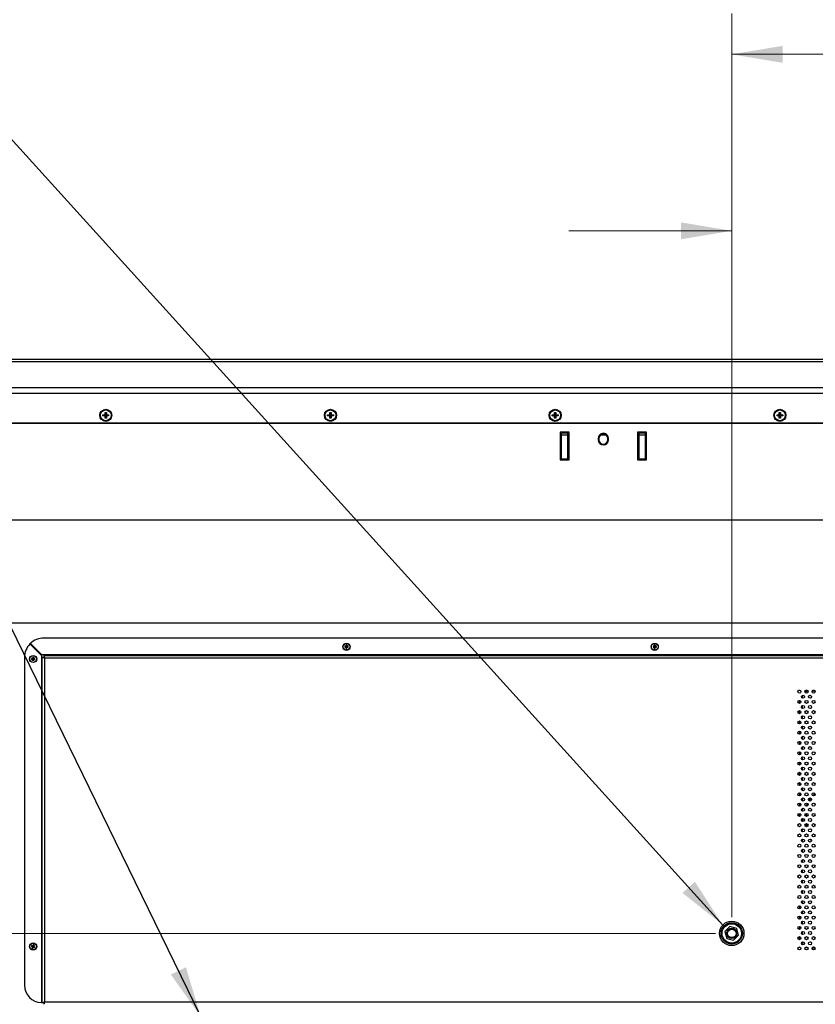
# Model space of a CAD drawing. Header units: millimetres. Extents: x 0 to 844, y -2 to 552.
# Tile 62 of 151: x 587 to 649, y 255 to 331. Entities that reach past the tile are written whole.
import ezdxf

# ---------------------------------------------------------------- set-up
doc = ezdxf.new("R2010")
doc.units = ezdxf.units.MM
doc.styles.add('SLDTEXTSTYLE0', font='GOTHIC.TTF', dxfattribs={"width": 0.913})
doc.styles.get("Standard").update_dxf_attribs({"font": 'GOTHIC.TTF'})
doc.dimstyles.new('SLDDIMSTYLE3', dxfattribs={"dimtxt": 0.18, "dimasz": 3.9624, "dimexe": 0, "dimexo": 0.0625, "dimgap": 0, "dimtad": 0, "dimtih": 1, "dimtoh": 1, "dimdec": 0, "dimrnd": 1e-09, "dimzin": 0, "dimdsep": 46, "dimtxsty": 'STANDARD', "dimsah": 1, "dimcen": 0.09, "dimadec": 0, "dimazin": 0, "dimtfac": 3.9624, "dimtdec": 0, "dimtofl": 0, "dimtmove": 0, "dimatfit": 3, "dimfxl": 1, "dimfrac": 2, "dimtolj": 1, "dimtzin": 0, "dimarcsym": 0})
doc.dimstyles.new('SLDDIMSTYLE4', dxfattribs={"dimtxt": 3.5, "dimasz": 3.9624, "dimexe": 0, "dimexo": 0.0625, "dimgap": 0.875, "dimtad": 0, "dimtih": 1, "dimtoh": 1, "dimdec": 1, "dimlfac": 10, "dimrnd": 1e-09, "dimzin": 4, "dimdsep": 46, "dimtxsty": 'SLDTEXTSTYLE0', "dimsah": 1, "dimcen": 0.09, "dimadec": 0, "dimazin": 1, "dimtfac": 1, "dimtdec": 1, "dimtmove": 0, "dimatfit": 0, "dimfxl": 1, "dimfrac": 2, "dimtolj": 1, "dimtzin": 12, "dimarcsym": 0})
doc.dimstyles.new('SLDDIMSTYLE6', dxfattribs={"dimtxt": 3.5, "dimasz": 3.9624, "dimexe": 0, "dimexo": 0.0625, "dimgap": 0.875, "dimtad": 0, "dimtih": 1, "dimtoh": 1, "dimdec": 1, "dimlfac": 10, "dimrnd": 1e-09, "dimzin": 4, "dimdsep": 46, "dimtxsty": 'SLDTEXTSTYLE0', "dimsah": 1, "dimcen": 0.09, "dimadec": 0, "dimazin": 1, "dimtfac": 1, "dimtdec": 1, "dimtofl": 0, "dimtmove": 0, "dimatfit": 3, "dimfxl": 1, "dimfrac": 2, "dimtolj": 1, "dimtzin": 12, "dimarcsym": 0})

# ---------------------------------------------------------------- blocks, each defined once
blk = doc.blocks.new('_D_10')
at = {"color": 7, "linetype": 'Continuous', "lineweight": 0}
for p, q in [((651.226, 320.093), (650.16, 320.093)), ((650.16, 320.093), (650.16, 314.536)), ((662.864, 320.093), (663.93, 320.093)), ((663.93, 320.093), (663.93, 314.536)), ((642.346, 261.595), (642.346, 318.227)), ((642.346, 315.052), (629.646, 315.052)), ((650.16, 314.536), (651.226, 314.536)), ((663.93, 314.536), (662.864, 314.536)), ((672.346, 315.052), (685.046, 315.052))]:
    blk.add_line(p, q, dxfattribs=at)
at = {"color": 7, "linetype": 'Continuous', "lineweight": 18}
for points in [[(642.346, 315.052), (638.384, 315.712), (638.384, 314.391)], [(672.346, 315.052), (676.308, 314.391), (676.308, 315.712)]]:
    blk.add_solid(points, dxfattribs=at)
at = {"color": 7, "linetype": 'Continuous', "lineweight": 18, "char_height": 3.5, "attachment_point": 1, "style": 'SLDTEXTSTYLE0'}
for s, insert in [('11.81', (651.226, 319.007)), ('300.0', (651.226, 313.771))]:
    blk.add_mtext(s, dxfattribs=dict(at, insert=insert))
blk = doc.blocks.new('_D_11')
at = {"color": 7, "linetype": 'Continuous', "lineweight": 0}
for p, q in [((545.882, 260.325), (545.882, 273.025)), ((641.076, 260.325), (542.707, 260.325)), ((541.357, 255.433), (540.29, 255.433)), ((540.29, 255.433), (540.29, 249.877)), ((550.408, 255.433), (551.475, 255.433)), ((551.475, 255.433), (551.475, 249.877)), ((540.29, 249.877), (541.357, 249.877)), ((551.475, 249.877), (550.408, 249.877)), ((545.882, 240.325), (545.882, 227.625))]:
    blk.add_line(p, q, dxfattribs=at)
at = {"color": 7, "linetype": 'Continuous', "lineweight": 18}
for points in [[(545.882, 260.325), (546.543, 264.288), (545.222, 264.288)], [(545.882, 240.325), (545.222, 236.363), (546.543, 236.363)]]:
    blk.add_solid(points, dxfattribs=at)
at = {"color": 7, "linetype": 'Continuous', "lineweight": 18, "char_height": 3.5, "attachment_point": 1, "style": 'SLDTEXTSTYLE0'}
for s, insert in [('7.87', (541.357, 254.348)), ('200.0', (540.064, 249.111))]:
    blk.add_mtext(s, dxfattribs=dict(at, insert=insert))
blk = doc.blocks.new('_D_17')
at = {"color": 7, "linetype": 'Continuous', "lineweight": 0}
for p, q in [((666.837, 333.841), (665.771, 333.841)), ((665.771, 333.841), (665.771, 328.285)), ((678.475, 333.841), (679.541, 333.841)), ((679.541, 333.841), (679.541, 328.285)), ((642.346, 261.595), (642.346, 331.975)), ((702.346, 261.595), (702.346, 331.975)), ((642.346, 328.8), (662.701, 328.8)), ((665.771, 328.285), (666.837, 328.285)), ((679.541, 328.285), (678.475, 328.285)), ((702.346, 328.8), (682.611, 328.8))]:
    blk.add_line(p, q, dxfattribs=at)
at = {"color": 7, "linetype": 'Continuous', "lineweight": 18}
for points in [[(642.346, 328.8), (646.308, 328.14), (646.308, 329.46)], [(702.346, 328.8), (698.384, 329.46), (698.384, 328.14)]]:
    blk.add_solid(points, dxfattribs=at)
at = {"color": 7, "linetype": 'Continuous', "lineweight": 18, "char_height": 3.5, "attachment_point": 1, "style": 'SLDTEXTSTYLE0'}
for s, insert in [('23.62', (666.837, 332.756)), ('600.0', (666.837, 327.519))]:
    blk.add_mtext(s, dxfattribs=dict(at, insert=insert))
blk = doc.blocks.new('_D_18')
at = {"color": 7, "linetype": 'Continuous', "lineweight": 0}
for p, q in [((641.076, 260.325), (526.72, 260.325)), ((529.895, 260.325), (529.895, 245.05)), ((524.077, 244.339), (523.01, 244.339)), ((523.01, 244.339), (523.01, 238.782)), ((535.714, 244.339), (536.78, 244.339)), ((536.78, 244.339), (536.78, 238.782)), ((523.01, 238.782), (524.077, 238.782)), ((536.78, 238.782), (535.714, 238.782)), ((529.895, 220.325), (529.895, 233.546)), ((641.076, 220.325), (526.72, 220.325))]:
    blk.add_line(p, q, dxfattribs=at)
at = {"color": 7, "linetype": 'Continuous', "lineweight": 18}
for points in [[(529.895, 260.325), (529.235, 256.363), (530.556, 256.363)], [(529.895, 220.325), (530.556, 224.288), (529.235, 224.288)]]:
    blk.add_solid(points, dxfattribs=at)
at = {"color": 7, "linetype": 'Continuous', "lineweight": 18, "char_height": 3.5, "attachment_point": 1, "style": 'SLDTEXTSTYLE0'}
for s, insert in [('15.75', (524.077, 243.253)), ('400.0', (524.077, 238.016))]:
    blk.add_mtext(s, dxfattribs=dict(at, insert=insert))
blk = doc.blocks.new('_D_20')
at = {"color": 7, "linetype": 'Continuous', "lineweight": 0}
for p, q in [((588.646, 253.659), (588.646, 140.69)), ((756.046, 253.659), (756.046, 140.69)), ((666.158, 148.906), (665.092, 148.906)), ((665.092, 148.906), (665.092, 143.349)), ((677.796, 148.906), (678.862, 148.906)), ((678.862, 148.906), (678.862, 143.349)), ((588.646, 143.865), (662.022, 143.865)), ((756.046, 143.865), (681.932, 143.865)), ((665.092, 143.349), (666.158, 143.349)), ((678.862, 143.349), (677.796, 143.349))]:
    blk.add_line(p, q, dxfattribs=at)
at = {"color": 7, "linetype": 'Continuous', "lineweight": 18}
for points in [[(588.646, 143.865), (592.608, 143.204), (592.608, 144.525)], [(756.046, 143.865), (752.084, 144.525), (752.084, 143.204)]]:
    blk.add_solid(points, dxfattribs=at)
at = {"color": 7, "linetype": 'Continuous', "lineweight": 18, "char_height": 3.5, "attachment_point": 1, "style": 'SLDTEXTSTYLE0'}
for s, insert in [('65.91', (666.158, 147.82)), ('1674.0', (664.865, 142.583))]:
    blk.add_mtext(s, dxfattribs=dict(at, insert=insert))

msp = doc.modelspace()

# ---------------------------------------------------------------- linework, layer by layer
at = {"color": 7, "linetype": 'Continuous', "lineweight": 25}
for p, q in [((784.967, 305.03), (559.725, 305.03)), ((784.781, 304.844), (559.911, 304.844)), ((782.765, 302.828), (561.927, 302.828)), ((782.316, 302.379), (562.376, 302.379)), ((593.373, 300.728), (593.548, 300.728)), ((593.373, 300.632), (593.373, 300.728)), ((593.373, 300.728), (593.572, 300.704)), ((593.373, 300.632), (593.572, 300.656)), ((593.548, 300.903), (593.644, 300.903)), ((593.548, 300.728), (593.548, 300.903)), ((593.548, 300.903), (593.572, 300.704)), ((593.548, 300.728), (593.572, 300.704)), ((593.572, 300.656), (593.548, 300.632)), ((593.548, 300.457), (593.572, 300.656)), ((593.572, 300.704), (593.62, 300.704)), ((593.572, 300.656), (593.572, 300.704)), ((593.62, 300.656), (593.572, 300.656)), ((593.644, 300.903), (593.62, 300.704)), ((593.62, 300.704), (593.644, 300.728)), ((593.819, 300.728), (593.62, 300.704)), ((593.62, 300.704), (593.62, 300.656)), ((593.819, 300.632), (593.62, 300.656)), ((593.644, 300.632), (593.62, 300.656)), ((593.644, 300.457), (593.62, 300.656)), ((593.644, 300.903), (593.644, 300.728)), ((593.644, 300.728), (593.819, 300.728)), ((593.819, 300.728), (593.819, 300.632)), ((610.873, 300.728), (611.048, 300.728)), ((610.873, 300.632), (610.873, 300.728)), ((610.873, 300.728), (611.072, 300.704)), ((610.873, 300.632), (611.072, 300.656)), ((611.048, 300.903), (611.144, 300.903)), ((611.048, 300.728), (611.048, 300.903)), ((611.048, 300.903), (611.072, 300.704)), ((611.048, 300.728), (611.072, 300.704)), ((611.072, 300.656), (611.048, 300.632)), ((611.048, 300.457), (611.072, 300.656)), ((611.072, 300.656), (611.072, 300.704)), ((611.072, 300.704), (611.12, 300.704)), ((611.12, 300.656), (611.072, 300.656)), ((611.144, 300.903), (611.12, 300.704)), ((611.12, 300.704), (611.144, 300.728)), ((611.319, 300.728), (611.12, 300.704)), ((611.12, 300.704), (611.12, 300.656)), ((611.319, 300.632), (611.12, 300.656)), ((611.144, 300.632), (611.12, 300.656)), ((611.144, 300.457), (611.12, 300.656)), ((611.144, 300.903), (611.144, 300.728)), ((611.144, 300.728), (611.319, 300.728)), ((611.319, 300.728), (611.319, 300.632)), ((628.373, 300.728), (628.548, 300.728)), ((628.373, 300.632), (628.373, 300.728)), ((628.373, 300.728), (628.572, 300.704)), ((628.373, 300.632), (628.572, 300.656)), ((628.548, 300.903), (628.644, 300.903)), ((628.548, 300.728), (628.548, 300.903)), ((628.548, 300.903), (628.572, 300.704)), ((628.548, 300.728), (628.572, 300.704)), ((628.572, 300.656), (628.548, 300.632)), ((628.548, 300.457), (628.572, 300.656)), ((628.572, 300.656), (628.572, 300.704)), ((628.572, 300.704), (628.62, 300.704)), ((628.62, 300.656), (628.572, 300.656)), ((628.644, 300.903), (628.62, 300.704)), ((628.62, 300.704), (628.644, 300.728)), ((628.819, 300.728), (628.62, 300.704)), ((628.62, 300.704), (628.62, 300.656)), ((628.819, 300.632), (628.62, 300.656)), ((628.644, 300.632), (628.62, 300.656)), ((628.644, 300.457), (628.62, 300.656)), ((628.644, 300.903), (628.644, 300.728)), ((628.644, 300.728), (628.819, 300.728)), ((628.819, 300.728), (628.819, 300.632)), ((645.873, 300.728), (646.048, 300.728)), ((645.873, 300.632), (645.873, 300.728)), ((645.873, 300.728), (646.072, 300.704)), ((645.873, 300.632), (646.072, 300.656)), ((646.048, 300.903), (646.144, 300.903)), ((646.048, 300.728), (646.048, 300.903)), ((646.048, 300.903), (646.072, 300.704)), ((646.048, 300.728), (646.072, 300.704)), ((646.048, 300.457), (646.072, 300.656)), ((646.072, 300.656), (646.048, 300.632)), ((646.072, 300.704), (646.12, 300.704)), ((646.072, 300.656), (646.072, 300.704)), ((646.12, 300.656), (646.072, 300.656)), ((646.144, 300.903), (646.12, 300.704)), ((646.12, 300.704), (646.144, 300.728)), ((646.319, 300.728), (646.12, 300.704)), ((646.12, 300.704), (646.12, 300.656)), ((646.144, 300.632), (646.12, 300.656)), ((646.319, 300.632), (646.12, 300.656)), ((646.144, 300.457), (646.12, 300.656)), ((646.144, 300.903), (646.144, 300.728)), ((646.144, 300.728), (646.319, 300.728)), ((646.319, 300.728), (646.319, 300.632)), ((779.992, 300.056), (564.7, 300.056)), ((779.967, 300.03), (564.725, 300.03)), ((593.548, 300.632), (593.373, 300.632)), ((593.548, 300.457), (593.548, 300.632)), ((593.644, 300.457), (593.548, 300.457)), ((593.644, 300.632), (593.644, 300.457)), ((593.819, 300.632), (593.644, 300.632)), ((611.048, 300.632), (610.873, 300.632)), ((611.048, 300.457), (611.048, 300.632)), ((611.144, 300.457), (611.048, 300.457)), ((611.144, 300.632), (611.144, 300.457)), ((611.319, 300.632), (611.144, 300.632)), ((628.548, 300.632), (628.373, 300.632)), ((628.548, 300.457), (628.548, 300.632)), ((628.644, 300.457), (628.548, 300.457)), ((628.644, 300.632), (628.644, 300.457)), ((628.819, 300.632), (628.644, 300.632)), ((646.048, 300.632), (645.873, 300.632)), ((646.048, 300.457), (646.048, 300.632)), ((646.144, 300.457), (646.048, 300.457)), ((646.144, 300.632), (646.144, 300.457)), ((646.319, 300.632), (646.144, 300.632)), ((629.674, 299.355), (628.974, 299.355)), ((628.974, 299.355), (628.974, 297.205)), ((629.08, 299.28), (629.065, 299.18)), ((629.065, 299.18), (629.065, 297.28)), ((629.592, 299.126), (629.065, 299.126)), ((629.577, 299.28), (629.08, 299.28)), ((629.592, 299.18), (629.577, 299.28)), ((629.592, 297.28), (629.592, 299.18)), ((629.674, 297.205), (629.674, 299.355)), ((632.581, 299.126), (632.111, 299.126)), ((635.718, 299.355), (635.018, 299.355)), ((635.018, 299.355), (635.018, 297.205)), ((635.116, 299.28), (635.101, 299.18)), ((635.101, 299.18), (635.101, 297.28)), ((635.628, 299.126), (635.101, 299.126)), ((635.613, 299.28), (635.116, 299.28)), ((635.628, 299.18), (635.613, 299.28)), ((635.628, 297.28), (635.628, 299.18)), ((635.718, 297.205), (635.718, 299.355)), ((631.946, 298.88), (631.946, 298.78)), ((632.006, 298.88), (632.006, 298.78)), ((632.686, 298.78), (632.686, 298.88)), ((632.746, 298.78), (632.746, 298.88)), ((628.974, 297.205), (629.674, 297.205)), ((629.065, 297.28), (629.592, 297.28)), ((635.018, 297.205), (635.718, 297.205)), ((635.101, 297.28), (635.628, 297.28)), ((672.346, 292.525), (577.346, 292.525)), ((577.346, 284.525), (672.346, 284.525)), ((755.918, 283.329), (588.775, 283.329)), ((587.691, 282.87), (588.585, 281.976)), ((587.701, 282.925), (587.701, 282.86)), ((587.748, 282.925), (587.701, 282.925)), ((588.62, 282.011), (587.727, 282.905)), ((612.215, 282.685), (612.328, 282.669)), ((612.215, 282.615), (612.328, 282.632)), ((612.309, 282.687), (612.328, 282.669)), ((612.328, 282.632), (612.309, 282.614)), ((612.311, 282.782), (612.328, 282.669)), ((612.311, 282.519), (612.328, 282.632)), ((612.365, 282.669), (612.328, 282.669)), ((612.328, 282.632), (612.328, 282.669)), ((612.328, 282.632), (612.365, 282.632)), ((612.381, 282.782), (612.365, 282.669)), ((612.365, 282.669), (612.383, 282.687)), ((612.477, 282.685), (612.365, 282.669)), ((612.365, 282.669), (612.365, 282.632)), ((612.383, 282.614), (612.365, 282.632)), ((612.477, 282.615), (612.365, 282.632)), ((612.381, 282.519), (612.365, 282.632)), ((636.215, 282.685), (636.328, 282.669)), ((636.215, 282.615), (636.328, 282.632)), ((636.309, 282.687), (636.328, 282.669)), ((636.328, 282.632), (636.309, 282.614)), ((636.311, 282.782), (636.328, 282.669)), ((636.311, 282.519), (636.328, 282.632)), ((636.328, 282.632), (636.328, 282.669)), ((636.365, 282.669), (636.328, 282.669)), ((636.328, 282.632), (636.365, 282.632)), ((636.381, 282.782), (636.365, 282.669)), ((636.365, 282.669), (636.383, 282.687)), ((636.477, 282.685), (636.365, 282.669)), ((636.365, 282.669), (636.365, 282.632)), ((636.383, 282.614), (636.365, 282.632)), ((636.477, 282.615), (636.365, 282.632)), ((636.381, 282.519), (636.365, 282.632)), ((587.267, 281.822), (587.267, 256.279)), ((587.815, 281.735), (587.928, 281.719)), ((587.815, 281.665), (587.928, 281.682)), ((587.909, 281.737), (587.928, 281.719)), ((587.928, 281.682), (587.909, 281.664)), ((587.911, 281.832), (587.928, 281.719)), ((587.911, 281.569), (587.928, 281.682)), ((587.965, 281.719), (587.928, 281.719)), ((587.928, 281.682), (587.928, 281.719)), ((587.928, 281.682), (587.965, 281.682)), ((587.981, 281.832), (587.965, 281.719)), ((587.965, 281.719), (587.983, 281.737)), ((588.077, 281.735), (587.965, 281.719)), ((587.965, 281.719), (587.965, 281.682)), ((587.981, 281.569), (587.965, 281.682)), ((587.983, 281.664), (587.965, 281.682)), ((588.077, 281.665), (587.965, 281.682)), ((588.585, 281.976), (588.585, 281.822)), ((588.585, 281.822), (588.585, 254.929)), ((588.646, 281.822), (588.585, 281.822)), ((588.775, 282.011), (588.62, 282.011)), ((588.646, 281.822), (588.767, 281.822)), ((588.646, 254.929), (588.646, 281.822)), ((588.775, 282.011), (588.775, 281.95)), ((755.918, 282.011), (588.775, 282.011)), ((755.918, 281.95), (588.775, 281.95)), ((588.775, 281.95), (588.775, 281.829)), ((588.828, 281.768), (588.828, 254.983)), ((755.864, 281.768), (588.828, 281.768)), ((647.574, 279.267), (647.66, 279.267)), ((648.123, 279.267), (648.209, 279.267)), ((648.618, 279.225), (648.812, 279.225)), ((648.672, 279.267), (648.757, 279.267)), ((647.646, 278.242), (647.646, 278.469)), ((647.846, 278.725), (647.871, 278.871)), ((647.846, 278.646), (647.846, 278.725)), ((647.646, 277.442), (647.646, 277.669)), ((647.846, 277.846), (647.846, 278.066)), ((647.846, 277.046), (647.846, 277.266)), ((647.646, 276.642), (647.646, 276.869)), ((647.846, 276.246), (647.846, 276.466)), ((647.646, 275.842), (647.646, 276.069)), ((647.846, 275.446), (647.846, 275.666)), ((647.646, 275.041), (647.646, 275.269)), ((647.846, 274.646), (647.846, 274.866)), ((647.646, 274.241), (647.646, 274.469)), ((647.846, 273.846), (647.846, 274.066)), ((647.646, 273.441), (647.646, 273.669)), ((647.846, 273.046), (647.846, 273.266)), ((647.646, 272.641), (647.646, 272.869)), ((647.846, 272.245), (647.846, 272.465)), ((647.646, 271.841), (647.646, 272.069)), ((647.846, 271.445), (647.846, 271.665)), ((647.646, 271.041), (647.646, 271.268)), ((647.846, 270.645), (647.846, 270.865)), ((647.646, 270.241), (647.646, 270.468)), ((647.846, 269.845), (647.846, 270.065)), ((647.846, 269.045), (647.846, 269.265)), ((647.846, 268.245), (647.846, 268.465)), ((648.214, 268.646), (648.171, 268.874)), ((647.846, 267.445), (647.846, 267.665)), ((647.846, 266.645), (647.846, 266.865)), ((647.846, 265.845), (647.846, 266.065)), ((647.846, 265.045), (647.846, 265.265)), ((647.846, 264.244), (647.846, 264.464)), ((647.846, 263.444), (647.846, 263.664)), ((647.646, 262.239), (647.646, 262.47)), ((647.846, 262.644), (647.846, 262.864)), ((647.646, 261.439), (647.646, 261.67)), ((647.846, 261.844), (647.846, 262.064)), ((642.203, 260.861), (641.811, 260.469)), ((642.738, 260.717), (642.203, 260.861)), ((647.646, 260.638), (647.646, 260.87)), ((647.846, 261.044), (647.846, 261.264)), ((641.811, 260.469), (641.954, 259.933)), ((642.489, 259.79), (642.881, 260.182)), ((642.881, 260.182), (642.738, 260.717)), ((647.646, 259.838), (647.646, 260.069)), ((647.846, 260.244), (647.846, 260.464)), ((587.81, 259.31), (587.922, 259.289)), ((587.833, 259.377), (587.935, 259.324)), ((587.87, 259.188), (587.922, 259.289)), ((587.922, 259.289), (587.899, 259.278)), ((587.922, 259.289), (587.935, 259.324)), ((587.922, 259.289), (587.957, 259.277)), ((587.923, 259.347), (587.935, 259.324)), ((587.956, 259.436), (587.935, 259.324)), ((587.97, 259.312), (587.935, 259.324)), ((587.936, 259.165), (587.957, 259.277)), ((587.97, 259.312), (587.957, 259.277)), ((587.969, 259.254), (587.957, 259.277)), ((588.059, 259.224), (587.957, 259.277)), ((588.022, 259.413), (587.97, 259.312)), ((587.97, 259.312), (587.993, 259.323)), ((588.082, 259.29), (587.97, 259.312)), ((641.954, 259.933), (642.489, 259.79)), ((648.283, 259.175), (648.281, 259.175)), ((648.832, 259.175), (648.597, 259.175)), ((648.81, 259.225), (648.619, 259.225)), ((588.617, 254.929), (588.646, 254.929)), ((588.646, 254.929), (588.767, 254.929)), ((588.648, 254.93), (588.769, 254.93)), ((588.775, 254.934), (588.775, 254.922)), ((588.775, 254.923), (588.775, 254.803)), ((588.828, 254.983), (755.864, 254.983))]:
    msp.add_line(p, q, dxfattribs=at)
at = {"color": 8, "linetype": 'Continuous', "lineweight": 25}
for p, q in [((647.568, 278.465), (647.509, 278.405)), ((647.949, 269.258), (647.946, 269.225)), ((647.946, 269.225), (647.962, 269.061)), ((648.443, 267.674), (648.556, 267.536))]:
    msp.add_line(p, q, dxfattribs=at)
at = {"color": 7, "linetype": 'Continuous', "lineweight": 25, "flags": 128}
for points in [[(648.155, 269.437), (648.164, 269.527), (648.186, 269.672)], [(648.281, 259.175), (648.157, 259.188), (648.063, 259.214)]]:
    msp.add_lwpolyline(points, dxfattribs=at)
at = {"color": 7, "linetype": 'Continuous', "lineweight": 25}
for centre, radius in [((593.596, 300.68), 0.47), ((593.596, 300.68), 0.42), ((611.096, 300.68), 0.47), ((611.096, 300.68), 0.42), ((628.596, 300.68), 0.47), ((628.596, 300.68), 0.42), ((646.096, 300.68), 0.47), ((646.096, 300.68), 0.42), ((612.346, 282.65), 0.28), ((612.346, 282.65), 0.263), ((636.346, 282.65), 0.28), ((636.346, 282.65), 0.263), ((587.946, 281.7), 0.28), ((587.946, 281.7), 0.263), ((647.617, 279.156), 0.119), ((648.166, 279.156), 0.119), ((648.715, 279.156), 0.119), ((647.617, 278.356), 0.119), ((647.892, 278.756), 0.119), ((648.166, 278.356), 0.119), ((648.44, 278.756), 0.119), ((648.715, 278.356), 0.119), ((647.617, 277.556), 0.119), ((647.892, 277.956), 0.119), ((648.166, 277.556), 0.119), ((648.44, 277.956), 0.119), ((648.715, 277.556), 0.119), ((647.892, 277.156), 0.119), ((648.44, 277.156), 0.119), ((647.617, 276.756), 0.119), ((647.892, 276.356), 0.119), ((648.166, 276.756), 0.119), ((648.44, 276.356), 0.119), ((648.715, 276.756), 0.119), ((647.617, 275.956), 0.119), ((647.892, 275.556), 0.119), ((648.166, 275.956), 0.119), ((648.44, 275.556), 0.119), ((648.715, 275.956), 0.119), ((647.617, 275.156), 0.119), ((647.892, 274.756), 0.119), ((648.166, 275.156), 0.119), ((648.44, 274.756), 0.119), ((648.715, 275.156), 0.119), ((647.617, 274.356), 0.119), ((647.892, 273.956), 0.119), ((648.166, 274.356), 0.119), ((648.44, 273.956), 0.119), ((648.715, 274.356), 0.119), ((647.617, 273.556), 0.119), ((647.892, 273.156), 0.119), ((648.166, 273.556), 0.119), ((648.44, 273.156), 0.119), ((648.715, 273.556), 0.119), ((647.617, 272.755), 0.119), ((647.892, 272.355), 0.119), ((648.166, 272.755), 0.119), ((648.44, 272.355), 0.119), ((648.715, 272.755), 0.119), ((647.617, 271.955), 0.119), ((647.892, 271.555), 0.119), ((648.166, 271.955), 0.119), ((648.44, 271.555), 0.119), ((648.715, 271.955), 0.119), ((647.617, 271.155), 0.119), ((647.892, 270.755), 0.119), ((648.166, 271.155), 0.119), ((648.44, 270.755), 0.119), ((648.715, 271.155), 0.119), ((647.617, 270.355), 0.119), ((647.892, 269.955), 0.119), ((648.166, 270.355), 0.119), ((648.44, 269.955), 0.119), ((648.715, 270.355), 0.119), ((647.617, 269.555), 0.119), ((647.892, 269.155), 0.119), ((648.166, 269.555), 0.119), ((648.44, 269.155), 0.119), ((648.715, 269.555), 0.119), ((647.617, 268.755), 0.119), ((647.892, 268.355), 0.119), ((648.166, 268.755), 0.119), ((648.44, 268.355), 0.119), ((648.715, 268.755), 0.119), ((647.617, 267.955), 0.119), ((648.166, 267.955), 0.119), ((648.715, 267.955), 0.119), ((647.617, 267.155), 0.119), ((647.892, 267.555), 0.119), ((648.166, 267.155), 0.119), ((648.44, 267.555), 0.119), ((648.715, 267.155), 0.119), ((647.617, 266.355), 0.119), ((647.892, 266.755), 0.119), ((648.166, 266.355), 0.119), ((648.44, 266.755), 0.119), ((648.715, 266.355), 0.119), ((647.617, 265.555), 0.119), ((647.892, 265.955), 0.119), ((648.166, 265.555), 0.119), ((648.44, 265.955), 0.119), ((648.715, 265.555), 0.119), ((647.617, 264.754), 0.119), ((647.892, 265.155), 0.119), ((648.166, 264.754), 0.119), ((648.44, 265.155), 0.119), ((648.715, 264.754), 0.119), ((647.617, 263.954), 0.119), ((647.892, 264.354), 0.119), ((648.166, 263.954), 0.119), ((648.44, 264.354), 0.119), ((648.715, 263.954), 0.119), ((647.617, 263.154), 0.119), ((647.892, 263.554), 0.119), ((648.166, 263.154), 0.119), ((648.44, 263.554), 0.119), ((648.715, 263.154), 0.119), ((647.617, 262.354), 0.119), ((647.892, 262.754), 0.119), ((648.166, 262.354), 0.119), ((648.44, 262.754), 0.119), ((648.715, 262.354), 0.119), ((647.617, 261.554), 0.119), ((647.892, 261.954), 0.119), ((648.166, 261.554), 0.119), ((648.44, 261.954), 0.119), ((648.715, 261.554), 0.119), ((642.346, 260.325), 0.953), ((642.346, 260.325), 0.832), ((642.346, 260.325), 0.755), ((647.617, 260.754), 0.119), ((647.892, 261.154), 0.119), ((648.166, 260.754), 0.119), ((648.44, 261.154), 0.119), ((648.715, 260.754), 0.119), ((642.346, 260.325), 0.4), ((642.346, 260.325), 0.332), ((647.617, 259.954), 0.119), ((647.892, 260.354), 0.119), ((648.166, 259.954), 0.119), ((648.44, 260.354), 0.119), ((648.715, 259.954), 0.119), ((587.946, 259.3), 0.28), ((587.946, 259.3), 0.263), ((647.617, 259.154), 0.119), ((647.892, 259.554), 0.119), ((648.166, 259.154), 0.119), ((648.44, 259.554), 0.119), ((648.715, 259.154), 0.119)]:
    msp.add_circle(centre, radius, dxfattribs=at)
for centre, radius, start, end in [((632.346, 298.88), 0.4, 0, 180), ((632.346, 298.88), 0.34, 0, 180), ((632.346, 298.78), 0.4, 180, 0), ((632.346, 298.78), 0.34, 180, 0), ((588.775, 281.822), 1.507, 90, 134.04951), ((588.775, 281.822), 1.507, 135.95049, 180), ((613.01, 282.65), 0.796, 177.47938, 182.52062), ((612.343, 278.143), 4.545, 90.43008, 91.6246), ((612.344, 287.173), 4.56, 268.37921, 269.56971), ((616.88, 282.653), 4.571, 178.38242, 179.57011), ((616.88, 282.648), 4.57, 180.42985, 181.61763), ((612.346, 281.979), 0.804, 87.5032, 92.4968), ((612.346, 283.318), 0.8, 267.49129, 272.50871), ((607.879, 282.654), 4.504, 0.4247, 1.62999), ((607.879, 282.647), 4.504, 358.36997, 359.57535), ((612.349, 278.142), 4.545, 88.37549, 89.56983), ((612.349, 287.174), 4.561, 270.43038, 271.6207), ((611.674, 282.65), 0.804, 357.5032, 2.4968), ((637.017, 282.65), 0.803, 177.49996, 182.50004), ((636.343, 278.142), 4.545, 90.4302, 91.62449), ((636.344, 287.174), 4.561, 268.37933, 269.56959), ((640.855, 282.653), 4.546, 178.37556, 179.56976), ((640.855, 282.648), 4.545, 180.4302, 181.62449), ((636.346, 281.979), 0.804, 87.50296, 92.49704), ((636.346, 283.318), 0.8, 267.49104, 272.50896), ((631.837, 282.653), 4.546, 0.43024, 1.62444), ((631.837, 282.648), 4.545, 358.37551, 359.5698), ((636.349, 278.141), 4.546, 88.37556, 89.56976), ((636.348, 287.175), 4.561, 270.43045, 271.62063), ((635.675, 282.65), 0.803, 357.49996, 2.50004), ((588.618, 281.7), 0.804, 177.5032, 182.4968), ((587.943, 277.192), 4.545, 90.43017, 91.62451), ((587.944, 286.258), 4.595, 268.38189, 269.56342), ((592.461, 281.703), 4.552, 178.37635, 179.56897), ((592.46, 281.698), 4.551, 180.431, 181.62375), ((587.946, 281.029), 0.804, 87.5032, 92.4968), ((587.946, 282.368), 0.8, 267.49129, 272.50871), ((583.343, 281.701), 4.64, 0.44232, 1.61236), ((583.344, 281.699), 4.639, 358.38755, 359.55771), ((587.949, 277.192), 4.545, 88.37544, 89.56975), ((587.948, 286.258), 4.594, 270.43666, 271.61815), ((587.282, 281.7), 0.796, 357.47938, 2.52062), ((588.578, 259.081), 0.801, 158.33092, 163.34271), ((589.428, 263.571), 4.558, 249.20955, 250.40063), ((586.452, 255.008), 4.582, 71.26789, 72.45264), ((592.177, 257.826), 4.517, 161.25857, 162.46028), ((592.238, 257.811), 4.58, 159.21367, 160.39883), ((583.681, 260.781), 4.552, 339.20652, 340.39922), ((587.725, 258.666), 0.804, 68.33622, 73.32899), ((589.438, 263.587), 4.576, 251.26594, 252.45234), ((583.592, 260.815), 4.647, 341.27531, 342.44354), ((586.448, 254.986), 4.603, 69.21549, 70.39469), ((587.313, 259.52), 0.802, 338.3295, 343.33491), ((588.166, 259.934), 0.803, 248.33041, 253.33159), ((588.617, 256.279), 1.35, 180, 268.62596)]:
    msp.add_arc(centre, radius, start, end, dxfattribs=at)
msp.add_ellipse((647.08, 269.991), major_axis=(0.49, -0.49), ratio=0.57735, start_param=6.163924, end_param=6.729166, dxfattribs=at)
for points, knots in [([(588.828, 281.768), (588.816, 281.772), (588.791, 281.779), (588.744, 281.791), (588.694, 281.804), (588.654, 281.816), (588.649, 281.82), (588.646, 281.822)], [0, 0, 0, 0, 0.135359, 0.267727, 0.522524, 0.766381, 1, 1, 1, 1]), ([(588.828, 281.768), (588.82, 281.775), (588.804, 281.788), (588.784, 281.803), (588.77, 281.815), (588.768, 281.82), (588.767, 281.822)], [0, 0, 0, 0, 0.289536, 0.550417, 0.785801, 1, 1, 1, 1]), ([(588.775, 281.95), (588.776, 281.948), (588.78, 281.944), (588.79, 281.913), (588.802, 281.867), (588.815, 281.816), (588.825, 281.782), (588.828, 281.768)], [0, 0, 0, 0, 0.213948, 0.423898, 0.636999, 0.853933, 1, 1, 1, 1]), ([(588.775, 281.829), (588.776, 281.828), (588.779, 281.827), (588.784, 281.822), (588.789, 281.817), (588.795, 281.81), (588.804, 281.798), (588.815, 281.784), (588.824, 281.773), (588.828, 281.768)], [0, 0, 0, 0, 0.188022, 0.280849, 0.37367, 0.488029, 0.602346, 0.832712, 1, 1, 1, 1]), ([(648.052, 279.123), (648.061, 279.132), (648.112, 279.179), (648.191, 279.209), (648.256, 279.216), (648.266, 279.216)], [0, 0, 0, 0, 0.165232, 0.873993, 1, 1, 1, 1]), ([(647.936, 259.445), (647.931, 259.45), (647.889, 259.496), (647.861, 259.577), (647.854, 259.649), (647.853, 259.666)], [0, 0, 0, 0, 0.086424, 0.789466, 1, 1, 1, 1]), ([(588.585, 254.929), (588.592, 254.929), (588.603, 254.929), (588.613, 254.929), (588.617, 254.929)], [0, 0, 0, 0, 0.601428, 1, 1, 1, 1]), ([(588.651, 254.93), (588.653, 254.931), (588.656, 254.932), (588.683, 254.94), (588.727, 254.952), (588.779, 254.967), (588.814, 254.978), (588.828, 254.983)], [0, 0, 0, 0, 0.12047, 0.346196, 0.579647, 0.820798, 1, 1, 1, 1]), ([(588.767, 254.929), (588.768, 254.929), (588.769, 254.93), (588.774, 254.934), (588.78, 254.94), (588.788, 254.947), (588.796, 254.954), (588.81, 254.965), (588.821, 254.976), (588.828, 254.983)], [0, 0, 0, 0, 0.148408, 0.221504, 0.404945, 0.497583, 0.590172, 0.726558, 1, 1, 1, 1]), ([(588.828, 254.983), (588.824, 254.969), (588.816, 254.942), (588.805, 254.905), (588.795, 254.872), (588.786, 254.837), (588.777, 254.807), (588.775, 254.802), (588.775, 254.8)], [0, 0, 0, 0, 0.146843, 0.287205, 0.421202, 0.549004, 0.785597, 1, 1, 1, 1]), ([(588.828, 254.983), (588.82, 254.974), (588.805, 254.958), (588.79, 254.94), (588.782, 254.93), (588.778, 254.925), (588.775, 254.922), (588.775, 254.922), (588.775, 254.922)], [0, 0, 0, 0, 0.3186839, 0.5862365, 0.703225, 0.810109, 0.9083834, 1, 1, 1, 1])]:
    msp.add_open_spline(points, degree=3, knots=knots, dxfattribs=at)
at = {"color": 8, "linetype": 'Continuous', "lineweight": 25}
for points, knots in [([(648.505, 270.852), (648.467, 270.812), (648.413, 270.755), (648.378, 270.685), (648.368, 270.664)], [0, 0, 0, 0, 0.7006903, 1, 1, 1, 1]), ([(648.821, 271.204), (648.792, 271.182), (648.732, 271.138), (648.688, 271.078), (648.666, 271.048)], [0, 0, 0, 0, 0.494605, 1, 1, 1, 1]), ([(648.248, 270.44), (648.21, 270.382), (648.169, 270.318), (648.148, 270.246), (648.146, 270.239)], [0, 0, 0, 0, 0.9108313, 1, 1, 1, 1])]:
    msp.add_open_spline(points, degree=3, knots=knots, dxfattribs=at)

# ---------------------------------------------------------------- dimensions: what is measured, and where the dimension line sits
at = {"color": 7, "linetype": 'Continuous', "lineweight": 18}
for base, p1, p2, dimstyle, picture, middle in [((702.346, 328.8), (642.346, 260.325), (702.346, 260.325), 'SLDDIMSTYLE6', '_D_17', (672.656, 328.8)), ((672.346, 315.052), (642.346, 260.325), (672.346, 319.539), 'SLDDIMSTYLE4', '_D_10', (657.045, 315.052)), ((756.046, 143.865), (588.646, 254.929), (756.046, 254.929), 'SLDDIMSTYLE6', '_D_20', (671.977, 143.865))]:
    dim = msp.add_linear_dim(base=base, p1=p1, p2=p2, dimstyle=dimstyle, dxfattribs=at)
    dim.commit()
    dim.dimension.update_dxf_attribs({"geometry": picture, "text_midpoint": middle, "dimtype": 160})
for base, p1, p2, dimstyle, picture, middle in [((545.882, 240.325), (642.346, 260.325), (540.609, 240.325), 'SLDDIMSTYLE4', '_D_11', (545.882, 250.392)), ((529.895, 260.325), (642.346, 220.325), (642.346, 260.325), 'SLDDIMSTYLE6', '_D_18', (529.895, 239.298))]:
    dim = msp.add_linear_dim(base=base, p1=p1, p2=p2, angle=90, dimstyle=dimstyle, dxfattribs=at)
    dim.commit()
    dim.dimension.update_dxf_attribs({"geometry": picture, "text_midpoint": middle, "dimtype": 160})

# ---------------------------------------------------------------- leaders
at = {"color": 7, "linetype": 'Continuous', "lineweight": 0}
for points in [[(641.65, 260.976), (580.476, 328.543), (574.126, 328.543)], [(600.989, 253.839), (571.781, 313.776), (565.431, 313.776)]]:
    msp.add_leader(points, dimstyle='SLDDIMSTYLE3', dxfattribs=at)

doc.saveas('drawing.dxf')
